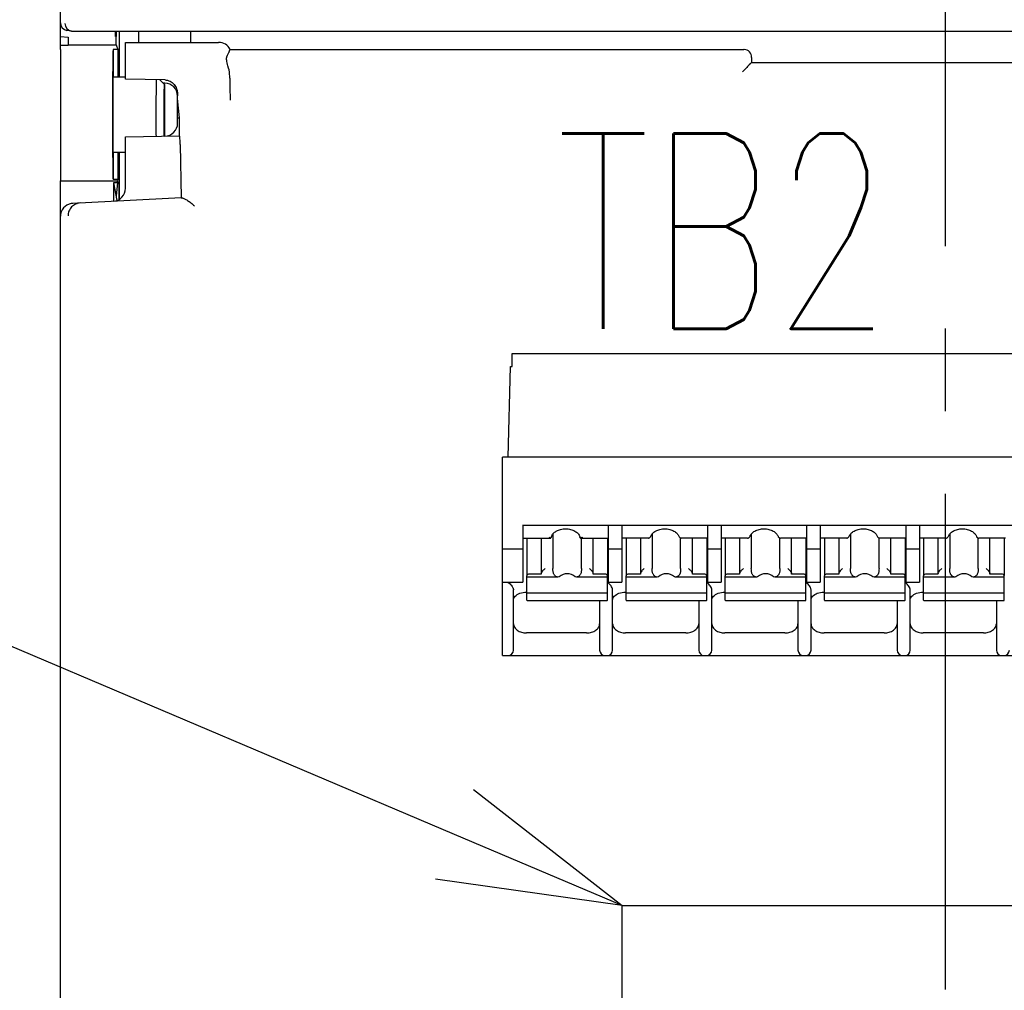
# Model space of a CAD drawing. Header units: millimetres. Extents: x 61 to 749, y -143 to 571.
# Tile 11 of 21: x 263 to 301, y 196 to 233. Entities that reach past the tile are written whole.
import ezdxf
from ezdxf import colors
from ezdxf.entities.mleader import LeaderData, LeaderLine
from ezdxf.math import Vec2, Vec3

# ---------------------------------------------------------------- set-up
doc = ezdxf.new("R2010")
doc.units = ezdxf.units.MM
doc.linetypes.add('CENTER2', pattern=[28.575, 19.05, -3.175, 3.175, -3.175])
doc.layers.get('0').update_dxf_attribs({"linetype": 'CONTINUOUS'})
for name, color, linetype in [('10', 3, 'CONTINUOUS'), ('11', 2, 'CONTINUOUS'), ('16', 7, 'CENTER2'), ('17', 6, 'CONTINUOUS'), ('19', 2, 'CONTINUOUS')]:
    doc.layers.add(name, color=color, linetype=linetype)
doc.styles.add('STANDARD1', font='romans.shx', dxfattribs={"width": 0.7, "bigfont": 'extfont.shx'})

# ---------------------------------------------------------------- blocks, each defined once
blk = doc.blocks.new('_OPEN30')
at = {"color": 0, "linetype": 'ByBlock'}
for p, q in [((-1, 0.2679), (0, 0)), ((0, 0), (-1, -0.2679)), ((0, 0), (-1, 0))]:
    blk.add_line(p, q, dxfattribs=at)

msp = doc.modelspace()

# ---------------------------------------------------------------- linework, layer by layer
at = {"layer": '10'}
for p, q in [((264.514, 232.372), (264.814, 232.346)), ((264.814, 232.346), (264.814, 232.045)), ((266.627, 232.375), (266.627, 232.572)), ((266.663, 232.572), (266.627, 232.375)), ((266.66, 232.375), (266.627, 232.375)), ((266.648, 232.488), (266.66, 232.375)), ((266.66, 232.056), (266.66, 232.375)), ((266.764, 232.572), (266.764, 230.822)), ((267.514, 232.572), (267.514, 232.148)), ((269.514, 232.572), (269.514, 232.148)), ((264.514, 232.045), (264.814, 232.045)), ((264.514, 231.872), (264.514, 226.828)), ((264.814, 232.056), (266.66, 232.056)), ((266.535, 231.872), (266.535, 230.822)), ((266.535, 231.872), (266.535, 231.872)), ((266.715, 231.872), (266.535, 231.872)), ((266.66, 232.056), (266.715, 231.872)), ((266.715, 231.872), (266.715, 230.822)), ((267.014, 230.732), (267.014, 232.148)), ((267.014, 232.148), (270.586, 232.148)), ((271.033, 231.872), (271.034, 231.872)), ((271.034, 231.872), (290.763, 231.872)), ((290.778, 231.872), (290.763, 231.872)), ((291.064, 231.572), (291.064, 231.372)), ((270.972, 231.161), (270.948, 231.246)), ((290.852, 231.161), (290.706, 231.014)), ((291.009, 231.318), (291.064, 231.372)), ((291.064, 231.372), (305.964, 231.372)), ((266.535, 230.822), (267.014, 230.822)), ((268.522, 230.704), (267.014, 230.732)), ((268.513, 230.522), (268.329, 230.707)), ((271.014, 230.773), (271.014, 230.847)), ((268.522, 230.581), (268.454, 230.582)), ((268.514, 230.522), (268.514, 228.544)), ((269.014, 229.044), (269.014, 230.09)), ((269.086, 229.252), (269.014, 229.994)), ((269.014, 229.252), (269.086, 229.252)), ((269.086, 228.554), (269.086, 229.252)), ((267.014, 228.517), (269.086, 228.554)), ((267.014, 226.542), (267.014, 228.517)), ((269.11, 228.226), (269.149, 226.179)), ((266.535, 227.922), (266.535, 226.872)), ((266.535, 227.922), (267.014, 227.922)), ((266.715, 227.922), (266.715, 226.872)), ((266.764, 227.922), (266.764, 226.109)), ((264.514, 157.172), (264.514, 226.828)), ((264.514, 226.828), (266.702, 226.828)), ((266.535, 226.872), (266.535, 226.872)), ((266.715, 226.872), (266.535, 226.872)), ((266.557, 226.75), (266.557, 226.044)), ((266.557, 226.75), (266.682, 226.072)), ((266.702, 226.75), (266.557, 226.75)), ((266.702, 226.75), (266.648, 226.256)), ((266.715, 226.872), (266.702, 226.828)), ((266.702, 226.75), (266.702, 226.828)), ((266.764, 226.772), (266.702, 226.772)), ((266.764, 226.109), (266.764, 226.772)), ((269.149, 226.179), (264.988, 225.961)), ((269.149, 226.179), (269.151, 226.178))]:
    msp.add_line(p, q, dxfattribs=at)
for centre, radius, start, end in [((270.587, 231.648), 0.5, 26.5752, 90.0029), ((290.764, 231.572), 0.3, 0.0045, 87.1931), ((268.502, 229.617), 1.087, 88.47, 88.9079), ((268.514, 230.081), 0.5, 1.0531, 89), ((268.514, 229.044), 0.5, 271, 0), ((266.514, 226.542), 0.5, 273, 0), ((265.015, 225.459), 0.503, 92.975, 99.7193)]:
    msp.add_arc(centre, radius, start, end, dxfattribs=at)
for centre, major_axis, ratio, start_param, end_param in [((266.535, 229.372), (0, 2.5), 0.008727, 0.017453, 3.124139), ((270.513, 230.815), (0.034, 0.796), 0.627571, -1.503524, -1.09492), ((266.535, 229.372), (0, 1.45), 0.008727, 0, 3.141593), ((269.086, 228.053), (0, 0.5), 0.052383, -1.219481, 0), ((269.649, 226.205), (0.5, 0.026), 0.056856, -3.087715, -2.734567), ((265.014, 225.462), (0.5, 0.026), 0.998626, 1.688401, 3.089305)]:
    msp.add_ellipse(centre, major_axis=major_axis, ratio=ratio, start_param=start_param, end_param=end_param, dxfattribs=at)
for points, knots in [([(271.033, 231.872), (271.031, 231.872), (271.028, 231.87), (271.022, 231.864), (271.014, 231.85), (271.003, 231.829), (270.99, 231.799), (270.974, 231.761), (270.956, 231.717), (270.934, 231.664), (270.918, 231.627), (270.909, 231.608)], [0, 0, 0, 0, 0.0136, 0.032519, 0.089182, 0.172595, 0.283306, 0.421437, 0.58697, 0.779834, 1, 1, 1, 1]), ([(270.948, 231.246), (270.938, 231.282), (270.919, 231.352), (270.9, 231.438), (270.893, 231.501), (270.893, 231.552), (270.9, 231.588), (270.909, 231.608)], [0, 0, 0, 0, 0.307942, 0.587307, 0.710779, 0.821029, 1, 1, 1, 1]), ([(291.001, 231.314), (290.999, 231.313), (290.996, 231.312), (290.988, 231.307), (290.977, 231.297), (290.962, 231.282), (290.945, 231.263), (290.925, 231.24), (290.894, 231.205), (290.87, 231.178), (290.852, 231.161)], [0, 0, 0, 0, 0.022011, 0.050372, 0.126459, 0.22712, 0.349742, 0.491336, 0.648854, 1, 1, 1, 1]), ([(291.009, 231.318), (291.009, 231.317), (291.006, 231.315), (291.003, 231.314), (291.001, 231.314)], [0, 0, 0, 0, 0.378721, 1, 1, 1, 1]), ([(268.197, 228.537), (268.195, 228.736), (268.193, 229.148), (268.194, 229.66), (268.196, 230.062), (268.198, 230.322), (268.201, 230.534), (268.204, 230.658), (268.206, 230.711)], [0, 0, 0, 0, 0.273819, 0.569327, 0.706895, 0.82838, 0.927731, 1, 1, 1, 1]), ([(271.014, 230.773), (271.014, 230.691), (271.015, 230.534), (271.021, 230.311), (271.029, 230.11), (271.035, 229.983), (271.039, 229.922)], [0, 0, 0, 0, 0.288688, 0.552677, 0.786633, 1, 1, 1, 1]), ([(268.5, 228.543), (268.498, 228.633), (268.496, 228.829), (268.494, 229.081), (268.493, 229.301), (268.494, 229.47), (268.494, 229.637), (268.495, 229.799), (268.496, 229.951), (268.498, 230.09), (268.5, 230.196), (268.501, 230.273), (268.502, 230.323), (268.504, 230.368), (268.505, 230.408), (268.506, 230.442), (268.508, 230.47), (268.509, 230.489), (268.51, 230.502), (268.511, 230.509), (268.511, 230.514), (268.512, 230.519), (268.513, 230.521), (268.513, 230.522), (268.514, 230.522)], [0, 0, 0, 0, 0.13617, 0.297057, 0.382422, 0.468585, 0.553651, 0.635749, 0.713073, 0.783922, 0.846739, 0.874696, 0.900143, 0.922939, 0.942959, 0.960094, 0.97425, 0.985352, 0.989739, 0.993343, 0.996161, 0.998194, 0.999451, 1, 1, 1, 1]), ([(268.531, 230.703), (268.564, 230.702), (268.63, 230.693), (268.724, 230.659), (268.809, 230.605), (268.881, 230.536), (268.938, 230.454), (268.979, 230.364), (269.005, 230.268), (269.011, 230.203), (269.012, 230.17)], [0, 0, 0, 0, 0.125483, 0.250906, 0.376262, 0.501529, 0.626685, 0.751775, 0.877032, 1, 1, 1, 1]), ([(269.012, 230.17), (269.012, 230.164), (269.013, 230.137), (269.014, 230.11), (269.014, 230.09)], [0, 0, 0, 0, 0.236273, 1, 1, 1, 1]), ([(269.191, 226.17), (269.198, 226.17), (269.211, 226.167), (269.241, 226.158), (269.284, 226.139), (269.338, 226.109), (269.398, 226.071), (269.461, 226.026), (269.55, 225.959), (269.615, 225.905), (269.659, 225.866)], [0, 0, 0, 0, 0.033586, 0.073038, 0.167823, 0.280401, 0.406934, 0.54434, 0.690214, 1, 1, 1, 1]), ([(265.279, 225.976), (265.217, 225.973), (265.122, 225.949), (265.013, 225.886), (264.941, 225.823), (264.883, 225.748), (264.839, 225.663), (264.812, 225.572), (264.806, 225.509), (264.806, 225.477)], [0, 0, 0, 0, 0.248999, 0.37412, 0.499275, 0.624454, 0.749644, 0.874828, 1, 1, 1, 1])]:
    msp.add_open_spline(points, degree=3, knots=knots, dxfattribs=at)
at = {"layer": '11'}
for p, q in [((264.514, 231.872), (264.514, 276.573)), ((264.937, 232.576), (264.765, 232.605)), ((264.986, 232.572), (332.042, 232.572))]:
    msp.add_line(p, q, dxfattribs=at)
for centre, radius, start, end in [((264.814, 232.901), 0.3, 180.0379, 260.5874), ((264.986, 232.872), 0.3, 179.9815, 260.5066), ((264.986, 232.873), 0.301, 260.5686, 270.0046)]:
    msp.add_arc(centre, radius, start, end, dxfattribs=at)
at = {"layer": '16'}
msp.add_line((298.514, 138.596), (298.514, 287.913), dxfattribs=at)
at = {"layer": '17'}
for p, q in [((281.869, 219.685), (281.869, 220.185)), ((281.869, 220.185), (305.144, 220.185)), ((281.71, 216.211), (281.796, 219.685)), ((281.796, 219.685), (281.869, 219.685)), ((281.494, 208.585), (281.494, 216.211)), ((305.144, 216.211), (281.494, 216.211)), ((282.265, 213.593), (304.615, 213.593)), ((282.269, 213.566), (282.269, 211.403)), ((285.569, 211.403), (285.569, 213.566)), ((286.079, 213.566), (286.079, 211.403)), ((289.379, 211.403), (289.379, 213.566)), ((289.889, 213.566), (289.889, 211.403)), ((293.189, 211.403), (293.189, 213.566)), ((293.699, 213.566), (293.699, 211.403)), ((296.999, 211.403), (296.999, 213.566)), ((297.509, 213.566), (297.509, 211.403)), ((282.269, 213.099), (283.344, 213.099)), ((282.429, 213.099), (282.429, 211.658)), ((282.979, 213.099), (282.979, 211.714)), ((283.35, 213.099), (283.345, 213.099)), ((283.431, 213.251), (283.431, 211.926)), ((284.493, 213.099), (284.487, 213.099)), ((284.493, 213.099), (285.569, 213.099)), ((284.526, 211.926), (284.526, 213.099)), ((284.979, 211.714), (284.979, 213.099)), ((285.529, 213.099), (285.529, 211.658)), ((287.096, 213.099), (286.079, 213.099)), ((286.239, 213.099), (286.239, 211.658)), ((286.789, 213.099), (286.789, 211.714)), ((287.096, 213.099), (287.115, 213.1)), ((287.115, 213.1), (287.138, 213.108)), ((287.138, 213.108), (287.152, 213.116)), ((287.152, 213.116), (287.169, 213.13)), ((287.152, 213.116), (287.152, 213.116)), ((287.169, 213.13), (287.185, 213.154)), ((287.185, 213.154), (287.191, 213.167)), ((287.191, 213.167), (287.191, 213.167)), ((287.241, 213.256), (287.241, 211.926)), ((288.266, 213.167), (288.266, 213.167)), ((288.299, 213.121), (288.306, 213.116)), ((288.328, 213.104), (288.349, 213.099)), ((288.336, 211.926), (288.336, 213.102)), ((288.342, 213.1), (288.361, 213.099)), ((288.349, 213.099), (288.361, 213.099)), ((289.379, 213.099), (288.361, 213.099)), ((288.789, 211.714), (288.789, 213.099)), ((289.339, 213.099), (289.339, 211.658)), ((290.906, 213.099), (289.889, 213.099)), ((290.049, 213.099), (290.049, 211.658)), ((290.599, 213.099), (290.599, 211.714)), ((290.906, 213.099), (290.925, 213.1)), ((290.925, 213.1), (290.948, 213.108)), ((290.948, 213.108), (290.962, 213.116)), ((290.962, 213.116), (290.979, 213.13)), ((290.962, 213.116), (290.962, 213.116)), ((290.979, 213.13), (290.995, 213.154)), ((290.995, 213.154), (291.001, 213.167)), ((291.001, 213.167), (291.001, 213.167)), ((291.051, 213.256), (291.051, 211.926)), ((292.076, 213.167), (292.076, 213.167)), ((292.109, 213.121), (292.116, 213.116)), ((292.138, 213.104), (292.159, 213.099)), ((292.146, 211.926), (292.146, 213.102)), ((292.152, 213.1), (292.171, 213.099)), ((292.159, 213.099), (292.171, 213.099)), ((293.189, 213.099), (292.171, 213.099)), ((292.599, 211.714), (292.599, 213.099)), ((293.149, 213.099), (293.149, 211.658)), ((294.716, 213.099), (293.699, 213.099)), ((293.859, 213.099), (293.859, 211.658)), ((294.409, 213.099), (294.409, 211.714)), ((294.716, 213.099), (294.735, 213.1)), ((294.735, 213.1), (294.758, 213.108)), ((294.758, 213.108), (294.772, 213.116)), ((294.772, 213.116), (294.789, 213.13)), ((294.772, 213.116), (294.772, 213.116)), ((294.789, 213.13), (294.805, 213.154)), ((294.805, 213.154), (294.811, 213.167)), ((294.811, 213.167), (294.811, 213.167)), ((294.861, 213.256), (294.861, 211.926)), ((295.886, 213.167), (295.886, 213.167)), ((295.919, 213.121), (295.926, 213.116)), ((295.948, 213.104), (295.969, 213.099)), ((295.956, 211.926), (295.956, 213.102)), ((295.962, 213.1), (295.981, 213.099)), ((295.969, 213.099), (295.981, 213.099)), ((296.999, 213.099), (295.981, 213.099)), ((296.409, 211.714), (296.409, 213.099)), ((296.959, 213.099), (296.959, 211.658)), ((298.526, 213.099), (297.509, 213.099)), ((297.669, 213.099), (297.669, 211.658)), ((298.219, 213.099), (298.219, 211.714)), ((298.615, 213.154), (298.621, 213.167)), ((298.621, 213.167), (298.621, 213.167)), ((298.671, 213.256), (298.671, 211.926)), ((299.696, 213.167), (299.696, 213.167)), ((299.729, 213.121), (299.736, 213.116)), ((299.758, 213.104), (299.779, 213.099)), ((299.766, 211.926), (299.766, 213.102)), ((299.772, 213.1), (299.791, 213.099)), ((299.779, 213.099), (299.791, 213.099)), ((300.809, 213.099), (299.791, 213.099)), ((300.219, 211.714), (300.219, 213.099)), ((300.769, 213.099), (300.769, 211.658)), ((282.269, 212.675), (281.494, 212.675)), ((286.079, 212.675), (285.569, 212.675)), ((289.889, 212.675), (289.379, 212.675)), ((293.699, 212.675), (293.189, 212.675)), ((297.509, 212.675), (296.999, 212.675)), ((282.429, 210.708), (282.429, 211.644)), ((283.624, 211.599), (282.429, 211.599)), ((282.979, 211.714), (282.529, 211.714)), ((283.67, 211.608), (283.624, 211.599)), ((284.334, 211.599), (284.287, 211.608)), ((285.529, 211.599), (284.334, 211.599)), ((285.429, 211.714), (284.979, 211.714)), ((285.529, 210.708), (285.529, 211.644)), ((286.239, 210.708), (286.239, 211.644)), ((287.434, 211.599), (286.239, 211.599)), ((286.789, 211.714), (286.339, 211.714)), ((287.48, 211.608), (287.434, 211.599)), ((288.144, 211.599), (288.097, 211.608)), ((289.339, 211.599), (288.144, 211.599)), ((289.239, 211.714), (288.789, 211.714)), ((289.339, 210.708), (289.339, 211.644)), ((290.049, 210.708), (290.049, 211.644)), ((291.244, 211.599), (290.049, 211.599)), ((290.599, 211.714), (290.149, 211.714)), ((291.29, 211.608), (291.244, 211.599)), ((291.954, 211.599), (291.907, 211.608)), ((293.149, 211.599), (291.954, 211.599)), ((293.049, 211.714), (292.599, 211.714)), ((293.149, 210.708), (293.149, 211.644)), ((293.859, 210.708), (293.859, 211.644)), ((295.054, 211.599), (293.859, 211.599)), ((294.409, 211.714), (293.959, 211.714)), ((295.1, 211.608), (295.054, 211.599)), ((295.764, 211.599), (295.717, 211.608)), ((296.959, 211.599), (295.764, 211.599)), ((296.859, 211.714), (296.409, 211.714)), ((296.959, 210.708), (296.959, 211.644)), ((297.669, 210.708), (297.669, 211.644)), ((298.864, 211.599), (297.669, 211.599)), ((298.219, 211.714), (297.769, 211.714)), ((298.91, 211.608), (298.864, 211.599)), ((299.574, 211.599), (299.527, 211.608)), ((300.769, 211.599), (299.574, 211.599)), ((300.669, 211.714), (300.219, 211.714)), ((300.769, 210.708), (300.769, 211.644)), ((281.494, 211.403), (282.269, 211.403)), ((281.914, 208.785), (281.914, 211.113)), ((285.569, 211.403), (286.079, 211.403)), ((285.724, 208.785), (285.724, 211.113)), ((289.379, 211.403), (289.889, 211.403)), ((289.534, 208.785), (289.534, 211.113)), ((293.189, 211.403), (293.699, 211.403)), ((293.344, 208.785), (293.344, 211.113)), ((296.999, 211.403), (297.509, 211.403)), ((297.154, 208.785), (297.154, 211.113)), ((282.414, 211.019), (282.429, 211.019)), ((285.529, 210.979), (282.429, 210.979)), ((282.429, 210.708), (282.438, 210.701)), ((282.438, 210.701), (285.519, 210.701)), ((285.224, 210.701), (285.224, 208.785)), ((285.52, 210.701), (285.529, 210.708)), ((286.224, 211.019), (286.239, 211.019)), ((289.339, 210.979), (286.239, 210.979)), ((286.239, 210.708), (286.248, 210.701)), ((286.248, 210.701), (289.329, 210.701)), ((289.034, 210.701), (289.034, 208.785)), ((289.33, 210.701), (289.339, 210.708)), ((290.034, 211.019), (290.049, 211.019)), ((293.149, 210.979), (290.049, 210.979)), ((290.049, 210.708), (290.058, 210.701)), ((290.058, 210.701), (293.139, 210.701)), ((292.844, 210.701), (292.844, 208.785)), ((293.14, 210.701), (293.149, 210.708)), ((293.844, 211.019), (293.859, 211.019)), ((296.959, 210.979), (293.859, 210.979)), ((293.859, 210.708), (293.868, 210.701)), ((293.868, 210.701), (296.949, 210.701)), ((296.654, 210.701), (296.654, 208.785)), ((296.95, 210.701), (296.959, 210.708)), ((297.654, 211.019), (297.669, 211.019)), ((300.769, 210.979), (297.669, 210.979)), ((297.669, 210.708), (297.678, 210.701)), ((297.678, 210.701), (300.759, 210.701)), ((300.464, 210.701), (300.464, 208.785)), ((300.76, 210.701), (300.769, 210.708)), ((284.724, 209.451), (282.414, 209.451)), ((288.534, 209.451), (286.224, 209.451)), ((292.344, 209.451), (290.034, 209.451)), ((296.154, 209.451), (293.844, 209.451)), ((299.964, 209.451), (297.654, 209.451)), ((281.494, 208.585), (305.144, 208.585)), ((281.494, 208.585), (305.144, 208.585)), ((286.093, 183.985), (286.093, 198.975)), ((286.093, 198.975), (301.843, 198.975))]:
    msp.add_line(p, q, dxfattribs=at)
for points in [[(288.266, 213.167), (288.267, 213.165), (288.275, 213.147), (288.286, 213.132), (288.299, 213.121)], [(288.306, 213.116), (288.308, 213.114), (288.328, 213.104)], [(292.076, 213.167), (292.077, 213.165), (292.085, 213.147), (292.096, 213.132), (292.109, 213.121)], [(292.116, 213.116), (292.118, 213.114), (292.138, 213.104)], [(295.886, 213.167), (295.887, 213.165), (295.895, 213.147), (295.906, 213.132), (295.919, 213.121)], [(295.926, 213.116), (295.928, 213.114), (295.948, 213.104)], [(298.55, 213.101), (298.554, 213.103), (298.563, 213.106)], [(298.563, 213.106), (298.571, 213.11), (298.58, 213.115), (298.582, 213.116)], [(298.582, 213.116), (298.599, 213.13), (298.615, 213.154)], [(299.696, 213.167), (299.697, 213.165), (299.705, 213.147), (299.716, 213.132), (299.729, 213.121)], [(299.736, 213.116), (299.738, 213.114), (299.758, 213.104)]]:
    msp.add_lwpolyline(points, dxfattribs=at)
for centre, radius, start, end in [((284.661, 213.215), 0.21, 196.0373, 197.4977), ((287.088, 213.21), 0.113, 292.3553, 301.5652), ((290.898, 213.21), 0.113, 292.3553, 301.5652), ((294.708, 213.21), 0.113, 292.3553, 301.5652), ((298.532, 213.172), 0.0733, 280.6299, 283.8654), ((298.518, 213.21), 0.113, 292.3553, 301.5652), ((285.204, 210.944), 0.553, 51.6712, 54.0521), ((289.014, 210.944), 0.553, 51.6712, 54.0521), ((292.824, 210.944), 0.553, 51.6712, 54.0521), ((296.634, 210.944), 0.553, 51.6712, 54.0521), ((281.714, 208.785), 0.2, 270, 0), ((285.424, 208.785), 0.2, 180, 270), ((285.524, 208.785), 0.2, 270, 0), ((289.234, 208.785), 0.2, 180, 270), ((289.334, 208.785), 0.2, 270, 0), ((293.044, 208.785), 0.2, 180, 270), ((293.144, 208.785), 0.2, 270, 0), ((296.854, 208.785), 0.2, 180, 270), ((296.954, 208.785), 0.2, 270, 0), ((300.664, 208.785), 0.2, 180, 270), ((300.764, 208.785), 0.2, 270, 0)]:
    msp.add_arc(centre, radius, start, end, dxfattribs=at)
for centre, start_param, end_param in [((283.979, 211.045), -0.595246, 0.595246), ((287.789, 211.045), -0.595246, 0.595246), ((291.599, 211.045), -0.595246, 0.595246), ((295.409, 211.045), 5.687939, 6.878432), ((299.219, 211.045), 5.687939, 6.878432)]:
    msp.add_ellipse(centre, major_axis=(0, 0.68), ratio=0.809289, start_param=start_param, end_param=end_param, dxfattribs=at)
for points, knots in [([(283.378, 213.157), (283.389, 213.197), (283.439, 213.281), (283.564, 213.375), (283.73, 213.438), (283.919, 213.46), (284.108, 213.438), (284.274, 213.375), (284.398, 213.281), (284.448, 213.197), (284.46, 213.157)], [0, 0, 0, 0, 0.096884, 0.215176, 0.352374, 0.499986, 0.647601, 0.784808, 0.903108, 1, 1, 1, 1]), ([(287.191, 213.167), (287.204, 213.207), (287.256, 213.287), (287.38, 213.378), (287.544, 213.439), (287.729, 213.46), (287.913, 213.439), (288.077, 213.378), (288.201, 213.287), (288.253, 213.207), (288.266, 213.167)], [0, 0, 0, 0, 0.097735, 0.216504, 0.353305, 0.499987, 0.646673, 0.783484, 0.902261, 1, 1, 1, 1]), ([(291.001, 213.167), (291.014, 213.207), (291.066, 213.287), (291.19, 213.378), (291.354, 213.439), (291.539, 213.46), (291.723, 213.439), (291.887, 213.378), (292.011, 213.287), (292.063, 213.207), (292.076, 213.167)], [0, 0, 0, 0, 0.097735, 0.216504, 0.353305, 0.499987, 0.646673, 0.783484, 0.902261, 1, 1, 1, 1]), ([(294.811, 213.167), (294.824, 213.207), (294.876, 213.287), (295, 213.378), (295.164, 213.439), (295.286, 213.452), (295.349, 213.452)], [0, 0, 0, 0, 0.195469, 0.433016, 0.706594, 1, 1, 1, 1]), ([(295.349, 213.452), (295.412, 213.452), (295.534, 213.439), (295.697, 213.378), (295.821, 213.287), (295.873, 213.207), (295.886, 213.167)], [0, 0, 0, 0, 0.293401, 0.56698, 0.804531, 1, 1, 1, 1]), ([(298.621, 213.167), (298.634, 213.207), (298.686, 213.287), (298.81, 213.378), (298.974, 213.439), (299.159, 213.46), (299.343, 213.439), (299.507, 213.378), (299.631, 213.287), (299.683, 213.207), (299.696, 213.167)], [0, 0, 0, 0, 0.097735, 0.216504, 0.353305, 0.499987, 0.646673, 0.783484, 0.902261, 1, 1, 1, 1]), ([(283.31, 213.11), (283.308, 213.111), (283.3, 213.117), (283.292, 213.123), (283.286, 213.128)], [0, 0, 0, 0, 0.236134, 1, 1, 1, 1]), ([(283.345, 213.099), (283.342, 213.099), (283.33, 213.1), (283.319, 213.105), (283.31, 213.11)], [0, 0, 0, 0, 0.221499, 1, 1, 1, 1]), ([(284.527, 213.11), (284.524, 213.108), (284.513, 213.103), (284.501, 213.099), (284.493, 213.099)], [0, 0, 0, 0, 0.280842, 1, 1, 1, 1]), ([(284.551, 213.128), (284.549, 213.126), (284.542, 213.12), (284.533, 213.114), (284.527, 213.11)], [0, 0, 0, 0, 0.263683, 1, 1, 1, 1]), ([(298.526, 213.099), (298.528, 213.099), (298.534, 213.099), (298.541, 213.1), (298.545, 213.1)], [0, 0, 0, 0, 0.285699, 1, 1, 1, 1]), ([(283.129, 211.926), (283.092, 211.9), (283.042, 211.852), (282.999, 211.785), (282.982, 211.744), (282.979, 211.723), (282.979, 211.714)], [0, 0, 0, 0, 0.505177, 0.770933, 0.894072, 1, 1, 1, 1]), ([(283.466, 211.714), (283.458, 211.729), (283.446, 211.763), (283.433, 211.834), (283.431, 211.89), (283.431, 211.926)], [0, 0, 0, 0, 0.232447, 0.501393, 1, 1, 1, 1]), ([(284.526, 211.926), (284.526, 211.89), (284.524, 211.834), (284.512, 211.763), (284.499, 211.729), (284.491, 211.714)], [0, 0, 0, 0, 0.498632, 0.767564, 1, 1, 1, 1]), ([(284.829, 211.926), (284.865, 211.9), (284.915, 211.852), (284.959, 211.785), (284.975, 211.744), (284.979, 211.723), (284.979, 211.714)], [0, 0, 0, 0, 0.505177, 0.770935, 0.894073, 1, 1, 1, 1]), ([(286.939, 211.926), (286.902, 211.9), (286.852, 211.852), (286.809, 211.785), (286.792, 211.744), (286.789, 211.723), (286.789, 211.714)], [0, 0, 0, 0, 0.505177, 0.770933, 0.894072, 1, 1, 1, 1]), ([(287.276, 211.714), (287.268, 211.729), (287.256, 211.763), (287.243, 211.834), (287.241, 211.89), (287.241, 211.926)], [0, 0, 0, 0, 0.232447, 0.501393, 1, 1, 1, 1]), ([(288.336, 211.926), (288.336, 211.89), (288.334, 211.834), (288.322, 211.763), (288.309, 211.729), (288.301, 211.714)], [0, 0, 0, 0, 0.498632, 0.767564, 1, 1, 1, 1]), ([(288.639, 211.926), (288.675, 211.9), (288.725, 211.852), (288.769, 211.785), (288.785, 211.744), (288.789, 211.723), (288.789, 211.714)], [0, 0, 0, 0, 0.505177, 0.770935, 0.894073, 1, 1, 1, 1]), ([(290.749, 211.926), (290.712, 211.9), (290.662, 211.852), (290.619, 211.785), (290.602, 211.744), (290.599, 211.723), (290.599, 211.714)], [0, 0, 0, 0, 0.505177, 0.770933, 0.894072, 1, 1, 1, 1]), ([(291.086, 211.714), (291.078, 211.729), (291.066, 211.763), (291.053, 211.834), (291.051, 211.89), (291.051, 211.926)], [0, 0, 0, 0, 0.232447, 0.501393, 1, 1, 1, 1]), ([(292.146, 211.926), (292.146, 211.89), (292.144, 211.834), (292.132, 211.763), (292.119, 211.729), (292.111, 211.714)], [0, 0, 0, 0, 0.498632, 0.767564, 1, 1, 1, 1]), ([(292.449, 211.926), (292.485, 211.9), (292.535, 211.852), (292.579, 211.785), (292.595, 211.744), (292.599, 211.723), (292.599, 211.714)], [0, 0, 0, 0, 0.505177, 0.770935, 0.894073, 1, 1, 1, 1]), ([(294.559, 211.926), (294.522, 211.9), (294.472, 211.852), (294.429, 211.785), (294.412, 211.744), (294.409, 211.723), (294.409, 211.714)], [0, 0, 0, 0, 0.505177, 0.770933, 0.894072, 1, 1, 1, 1]), ([(294.896, 211.714), (294.888, 211.729), (294.876, 211.763), (294.863, 211.834), (294.861, 211.89), (294.861, 211.926)], [0, 0, 0, 0, 0.232447, 0.501393, 1, 1, 1, 1]), ([(295.956, 211.926), (295.956, 211.89), (295.954, 211.834), (295.942, 211.763), (295.929, 211.729), (295.921, 211.714)], [0, 0, 0, 0, 0.498632, 0.767564, 1, 1, 1, 1]), ([(296.259, 211.926), (296.295, 211.9), (296.345, 211.852), (296.389, 211.785), (296.405, 211.744), (296.409, 211.723), (296.409, 211.714)], [0, 0, 0, 0, 0.505177, 0.770935, 0.894073, 1, 1, 1, 1]), ([(298.369, 211.926), (298.332, 211.9), (298.282, 211.852), (298.239, 211.785), (298.222, 211.744), (298.219, 211.723), (298.219, 211.714)], [0, 0, 0, 0, 0.505177, 0.770933, 0.894072, 1, 1, 1, 1]), ([(298.706, 211.714), (298.698, 211.729), (298.686, 211.763), (298.673, 211.834), (298.671, 211.89), (298.671, 211.926)], [0, 0, 0, 0, 0.232447, 0.501393, 1, 1, 1, 1]), ([(299.766, 211.926), (299.766, 211.89), (299.764, 211.834), (299.752, 211.763), (299.739, 211.729), (299.731, 211.714)], [0, 0, 0, 0, 0.498632, 0.767564, 1, 1, 1, 1]), ([(300.069, 211.926), (300.105, 211.9), (300.155, 211.852), (300.199, 211.785), (300.215, 211.744), (300.219, 211.723), (300.219, 211.714)], [0, 0, 0, 0, 0.505177, 0.770935, 0.894073, 1, 1, 1, 1]), ([(282.431, 211.658), (282.431, 211.657), (282.429, 211.652), (282.429, 211.647), (282.429, 211.644)], [0, 0, 0, 0, 0.263592, 1, 1, 1, 1]), ([(282.529, 211.714), (282.507, 211.714), (282.467, 211.706), (282.436, 211.675), (282.431, 211.658)], [0, 0, 0, 0, 0.548288, 1, 1, 1, 1]), ([(283.505, 211.658), (283.501, 211.662), (283.487, 211.68), (283.474, 211.699), (283.466, 211.714)], [0, 0, 0, 0, 0.255133, 1, 1, 1, 1]), ([(283.624, 211.599), (283.602, 211.6), (283.556, 211.61), (283.52, 211.64), (283.505, 211.658)], [0, 0, 0, 0, 0.474173, 1, 1, 1, 1]), ([(284.453, 211.658), (284.437, 211.64), (284.401, 211.61), (284.355, 211.6), (284.334, 211.599)], [0, 0, 0, 0, 0.525827, 1, 1, 1, 1]), ([(284.491, 211.714), (284.488, 211.709), (284.477, 211.69), (284.464, 211.671), (284.453, 211.658)], [0, 0, 0, 0, 0.245324, 1, 1, 1, 1]), ([(285.507, 211.687), (285.503, 211.691), (285.479, 211.708), (285.45, 211.714), (285.429, 211.714)], [0, 0, 0, 0, 0.231599, 1, 1, 1, 1]), ([(285.526, 211.658), (285.526, 211.661), (285.521, 211.672), (285.514, 211.681), (285.507, 211.687)], [0, 0, 0, 0, 0.2371, 1, 1, 1, 1]), ([(285.529, 211.644), (285.529, 211.647), (285.528, 211.652), (285.527, 211.657), (285.526, 211.658)], [0, 0, 0, 0, 0.736411, 1, 1, 1, 1]), ([(286.241, 211.658), (286.241, 211.657), (286.239, 211.652), (286.239, 211.647), (286.239, 211.644)], [0, 0, 0, 0, 0.263592, 1, 1, 1, 1]), ([(286.339, 211.714), (286.317, 211.714), (286.277, 211.706), (286.246, 211.675), (286.241, 211.658)], [0, 0, 0, 0, 0.548288, 1, 1, 1, 1]), ([(287.315, 211.658), (287.311, 211.662), (287.297, 211.68), (287.284, 211.699), (287.276, 211.714)], [0, 0, 0, 0, 0.255133, 1, 1, 1, 1]), ([(287.434, 211.599), (287.412, 211.6), (287.366, 211.61), (287.33, 211.64), (287.315, 211.658)], [0, 0, 0, 0, 0.474173, 1, 1, 1, 1]), ([(288.263, 211.658), (288.247, 211.64), (288.211, 211.61), (288.165, 211.6), (288.144, 211.599)], [0, 0, 0, 0, 0.525827, 1, 1, 1, 1]), ([(288.301, 211.714), (288.298, 211.709), (288.287, 211.69), (288.274, 211.671), (288.263, 211.658)], [0, 0, 0, 0, 0.245324, 1, 1, 1, 1]), ([(289.317, 211.687), (289.313, 211.691), (289.289, 211.708), (289.26, 211.714), (289.239, 211.714)], [0, 0, 0, 0, 0.231599, 1, 1, 1, 1]), ([(289.336, 211.658), (289.336, 211.661), (289.331, 211.672), (289.324, 211.681), (289.317, 211.687)], [0, 0, 0, 0, 0.2371, 1, 1, 1, 1]), ([(289.339, 211.644), (289.339, 211.647), (289.338, 211.652), (289.337, 211.657), (289.336, 211.658)], [0, 0, 0, 0, 0.736411, 1, 1, 1, 1]), ([(290.051, 211.658), (290.051, 211.657), (290.049, 211.652), (290.049, 211.647), (290.049, 211.644)], [0, 0, 0, 0, 0.263592, 1, 1, 1, 1]), ([(290.149, 211.714), (290.127, 211.714), (290.087, 211.706), (290.056, 211.675), (290.051, 211.658)], [0, 0, 0, 0, 0.548288, 1, 1, 1, 1]), ([(291.125, 211.658), (291.121, 211.662), (291.107, 211.68), (291.094, 211.699), (291.086, 211.714)], [0, 0, 0, 0, 0.255133, 1, 1, 1, 1]), ([(291.244, 211.599), (291.222, 211.6), (291.176, 211.61), (291.14, 211.64), (291.125, 211.658)], [0, 0, 0, 0, 0.474173, 1, 1, 1, 1]), ([(292.073, 211.658), (292.057, 211.64), (292.021, 211.61), (291.975, 211.6), (291.954, 211.599)], [0, 0, 0, 0, 0.525827, 1, 1, 1, 1]), ([(292.111, 211.714), (292.108, 211.709), (292.097, 211.69), (292.084, 211.671), (292.073, 211.658)], [0, 0, 0, 0, 0.245324, 1, 1, 1, 1]), ([(293.127, 211.687), (293.123, 211.691), (293.099, 211.708), (293.07, 211.714), (293.049, 211.714)], [0, 0, 0, 0, 0.231599, 1, 1, 1, 1]), ([(293.146, 211.658), (293.146, 211.661), (293.141, 211.672), (293.134, 211.681), (293.127, 211.687)], [0, 0, 0, 0, 0.2371, 1, 1, 1, 1]), ([(293.149, 211.644), (293.149, 211.647), (293.148, 211.652), (293.147, 211.657), (293.146, 211.658)], [0, 0, 0, 0, 0.736411, 1, 1, 1, 1]), ([(293.861, 211.658), (293.861, 211.657), (293.859, 211.652), (293.859, 211.647), (293.859, 211.644)], [0, 0, 0, 0, 0.263592, 1, 1, 1, 1]), ([(293.959, 211.714), (293.937, 211.714), (293.897, 211.706), (293.866, 211.675), (293.861, 211.658)], [0, 0, 0, 0, 0.548288, 1, 1, 1, 1]), ([(294.935, 211.658), (294.931, 211.662), (294.917, 211.68), (294.904, 211.699), (294.896, 211.714)], [0, 0, 0, 0, 0.255133, 1, 1, 1, 1]), ([(295.054, 211.599), (295.032, 211.6), (294.986, 211.61), (294.95, 211.64), (294.935, 211.658)], [0, 0, 0, 0, 0.474173, 1, 1, 1, 1]), ([(295.883, 211.658), (295.867, 211.64), (295.831, 211.61), (295.785, 211.6), (295.764, 211.599)], [0, 0, 0, 0, 0.525827, 1, 1, 1, 1]), ([(295.921, 211.714), (295.918, 211.709), (295.907, 211.69), (295.894, 211.671), (295.883, 211.658)], [0, 0, 0, 0, 0.245324, 1, 1, 1, 1]), ([(296.937, 211.687), (296.933, 211.691), (296.909, 211.708), (296.88, 211.714), (296.859, 211.714)], [0, 0, 0, 0, 0.231599, 1, 1, 1, 1]), ([(296.956, 211.658), (296.956, 211.661), (296.951, 211.672), (296.944, 211.681), (296.937, 211.687)], [0, 0, 0, 0, 0.2371, 1, 1, 1, 1]), ([(296.959, 211.644), (296.959, 211.647), (296.958, 211.652), (296.957, 211.657), (296.956, 211.658)], [0, 0, 0, 0, 0.736411, 1, 1, 1, 1]), ([(297.671, 211.658), (297.671, 211.657), (297.669, 211.652), (297.669, 211.647), (297.669, 211.644)], [0, 0, 0, 0, 0.263592, 1, 1, 1, 1]), ([(297.769, 211.714), (297.747, 211.714), (297.707, 211.706), (297.676, 211.675), (297.671, 211.658)], [0, 0, 0, 0, 0.548288, 1, 1, 1, 1]), ([(298.745, 211.658), (298.741, 211.662), (298.727, 211.68), (298.714, 211.699), (298.706, 211.714)], [0, 0, 0, 0, 0.255133, 1, 1, 1, 1]), ([(298.864, 211.599), (298.842, 211.6), (298.796, 211.61), (298.76, 211.64), (298.745, 211.658)], [0, 0, 0, 0, 0.474173, 1, 1, 1, 1]), ([(299.693, 211.658), (299.677, 211.64), (299.641, 211.61), (299.595, 211.6), (299.574, 211.599)], [0, 0, 0, 0, 0.525827, 1, 1, 1, 1]), ([(299.731, 211.714), (299.728, 211.709), (299.717, 211.69), (299.704, 211.671), (299.693, 211.658)], [0, 0, 0, 0, 0.245324, 1, 1, 1, 1]), ([(300.747, 211.687), (300.743, 211.691), (300.719, 211.708), (300.69, 211.714), (300.669, 211.714)], [0, 0, 0, 0, 0.231599, 1, 1, 1, 1]), ([(300.766, 211.658), (300.766, 211.661), (300.761, 211.672), (300.754, 211.681), (300.747, 211.687)], [0, 0, 0, 0, 0.2371, 1, 1, 1, 1]), ([(300.769, 211.644), (300.769, 211.647), (300.768, 211.652), (300.767, 211.657), (300.766, 211.658)], [0, 0, 0, 0, 0.736411, 1, 1, 1, 1]), ([(281.714, 211.396), (281.763, 211.361), (281.829, 211.296), (281.887, 211.207), (281.909, 211.152), (281.914, 211.125), (281.914, 211.113)], [0, 0, 0, 0, 0.505208, 0.770961, 0.894089, 1, 1, 1, 1]), ([(285.724, 211.113), (285.724, 211.124), (285.72, 211.149), (285.701, 211.199), (285.65, 211.282), (285.591, 211.344), (285.547, 211.378)], [0, 0, 0, 0, 0.104509, 0.225342, 0.488212, 1, 1, 1, 1]), ([(289.534, 211.113), (289.534, 211.124), (289.53, 211.149), (289.511, 211.199), (289.46, 211.282), (289.401, 211.344), (289.357, 211.378)], [0, 0, 0, 0, 0.104509, 0.225342, 0.488212, 1, 1, 1, 1]), ([(293.344, 211.113), (293.344, 211.124), (293.34, 211.149), (293.321, 211.199), (293.27, 211.282), (293.211, 211.344), (293.167, 211.378)], [0, 0, 0, 0, 0.104509, 0.225342, 0.488212, 1, 1, 1, 1]), ([(297.154, 211.113), (297.154, 211.124), (297.15, 211.149), (297.131, 211.199), (297.08, 211.282), (297.021, 211.344), (296.977, 211.378)], [0, 0, 0, 0, 0.104509, 0.225342, 0.488212, 1, 1, 1, 1]), ([(281.914, 210.724), (281.914, 210.746), (281.926, 210.798), (281.957, 210.84), (281.977, 210.861)], [0, 0, 0, 0, 0.429707, 1, 1, 1, 1]), ([(281.977, 210.861), (282.025, 210.913), (282.168, 210.994), (282.327, 211.019), (282.414, 211.019)], [0, 0, 0, 0, 0.447956, 1, 1, 1, 1]), ([(285.724, 210.724), (285.724, 210.746), (285.736, 210.798), (285.767, 210.84), (285.787, 210.861)], [0, 0, 0, 0, 0.429707, 1, 1, 1, 1]), ([(285.787, 210.861), (285.835, 210.913), (285.978, 210.994), (286.137, 211.019), (286.224, 211.019)], [0, 0, 0, 0, 0.447956, 1, 1, 1, 1]), ([(289.534, 210.724), (289.534, 210.746), (289.546, 210.798), (289.577, 210.84), (289.597, 210.861)], [0, 0, 0, 0, 0.429707, 1, 1, 1, 1]), ([(289.597, 210.861), (289.645, 210.913), (289.788, 210.994), (289.947, 211.019), (290.034, 211.019)], [0, 0, 0, 0, 0.447956, 1, 1, 1, 1]), ([(293.344, 210.724), (293.344, 210.746), (293.356, 210.798), (293.387, 210.84), (293.407, 210.861)], [0, 0, 0, 0, 0.429707, 1, 1, 1, 1]), ([(293.407, 210.861), (293.455, 210.913), (293.598, 210.994), (293.757, 211.019), (293.844, 211.019)], [0, 0, 0, 0, 0.447956, 1, 1, 1, 1]), ([(297.154, 210.724), (297.154, 210.746), (297.166, 210.798), (297.197, 210.84), (297.217, 210.861)], [0, 0, 0, 0, 0.429671, 1, 1, 1, 1]), ([(297.217, 210.861), (297.265, 210.913), (297.408, 210.994), (297.567, 211.019), (297.654, 211.019)], [0, 0, 0, 0, 0.447984, 1, 1, 1, 1]), ([(281.914, 209.805), (281.914, 209.782), (281.921, 209.734), (281.961, 209.642), (282.061, 209.542), (282.224, 209.468), (282.349, 209.451), (282.414, 209.451)], [0, 0, 0, 0, 0.103599, 0.210939, 0.44569, 0.712567, 1, 1, 1, 1]), ([(284.724, 209.451), (284.788, 209.451), (284.913, 209.468), (285.077, 209.542), (285.177, 209.642), (285.217, 209.734), (285.224, 209.782), (285.224, 209.805)], [0, 0, 0, 0, 0.287433, 0.55431, 0.789061, 0.896401, 1, 1, 1, 1]), ([(285.724, 209.805), (285.724, 209.782), (285.731, 209.734), (285.771, 209.642), (285.871, 209.542), (286.034, 209.468), (286.159, 209.451), (286.224, 209.451)], [0, 0, 0, 0, 0.103599, 0.210939, 0.44569, 0.712567, 1, 1, 1, 1]), ([(288.534, 209.451), (288.598, 209.451), (288.723, 209.468), (288.887, 209.542), (288.987, 209.642), (289.027, 209.734), (289.034, 209.782), (289.034, 209.805)], [0, 0, 0, 0, 0.287433, 0.55431, 0.789061, 0.896401, 1, 1, 1, 1]), ([(289.534, 209.805), (289.534, 209.782), (289.541, 209.734), (289.581, 209.642), (289.681, 209.542), (289.844, 209.468), (289.969, 209.451), (290.034, 209.451)], [0, 0, 0, 0, 0.103599, 0.210939, 0.44569, 0.712567, 1, 1, 1, 1]), ([(292.344, 209.451), (292.408, 209.451), (292.533, 209.468), (292.697, 209.542), (292.797, 209.642), (292.837, 209.734), (292.844, 209.782), (292.844, 209.805)], [0, 0, 0, 0, 0.287433, 0.55431, 0.789061, 0.896401, 1, 1, 1, 1]), ([(293.344, 209.805), (293.344, 209.782), (293.351, 209.734), (293.391, 209.642), (293.491, 209.542), (293.654, 209.468), (293.779, 209.451), (293.844, 209.451)], [0, 0, 0, 0, 0.103599, 0.210939, 0.44569, 0.712567, 1, 1, 1, 1]), ([(296.154, 209.451), (296.218, 209.451), (296.343, 209.468), (296.507, 209.542), (296.607, 209.642), (296.647, 209.734), (296.654, 209.782), (296.654, 209.805)], [0, 0, 0, 0, 0.287433, 0.55431, 0.789061, 0.896401, 1, 1, 1, 1]), ([(297.154, 209.805), (297.154, 209.782), (297.161, 209.734), (297.201, 209.642), (297.301, 209.542), (297.464, 209.468), (297.589, 209.451), (297.654, 209.451)], [0, 0, 0, 0, 0.103599, 0.210939, 0.44569, 0.712567, 1, 1, 1, 1]), ([(299.964, 209.451), (300.028, 209.451), (300.153, 209.468), (300.317, 209.542), (300.417, 209.642), (300.457, 209.734), (300.464, 209.782), (300.464, 209.805)], [0, 0, 0, 0, 0.287433, 0.55431, 0.789061, 0.896401, 1, 1, 1, 1])]:
    msp.add_open_spline(points, degree=3, knots=knots, dxfattribs=at)
for points in [[(283.378, 213.157), (283.372, 213.136), (283.363, 213.116), (283.35, 213.099)], [(284.472, 213.123), (284.468, 213.132), (284.464, 213.142), (284.461, 213.151)], [(284.487, 213.099), (284.482, 213.107), (284.477, 213.115), (284.472, 213.123)], [(287.115, 213.1), (287.12, 213.101), (287.126, 213.103), (287.131, 213.105)], [(290.925, 213.1), (290.93, 213.101), (290.936, 213.103), (290.941, 213.105)], [(294.735, 213.1), (294.74, 213.101), (294.746, 213.103), (294.751, 213.105)], [(298.549, 213.101), (298.554, 213.102), (298.558, 213.104), (298.561, 213.105)]]:
    msp.add_open_spline(points, degree=3, dxfattribs=at)

# ---------------------------------------------------------------- texts
at = {"layer": '19', "insert": (289.975, 224.89), "char_height": 7.5, "width": 1, "attachment_point": 5, "style": 'STANDARD1'}
msp.add_mtext('TB2', dxfattribs=at)

# ---------------------------------------------------------------- leaders
at = {"layer": '19'}
ml = msp.add_multileader_mtext('Standard', dxfattribs=at)
ml.set_content('\\A1;{\\Fromans,extfont|c128;\\W0.7;CON1}', color=256, style='STANDARD')
ml.set_leader_properties()
ml.set_arrow_properties(name='OPEN30')
ml.build(insert=Vec2(0, 0))
ml.multileader.update_dxf_attribs({"text_left_attachment_type": 6, "text_right_attachment_type": 6, "dogleg_length": 2.252, "arrow_head_size": 7})
ctx = ml.context
ctx.base_point, ctx.char_height, ctx.arrow_head_size, ctx.plane_origin = Vec3(223.109, 215.983), 7.5, 7, Vec3(315.093, 206.307)
ctx.left_attachment, ctx.right_attachment, ctx.text_align_type = 6, 6, 2
notes = []
notes.append((ctx, [(1, (1, 1, 0), (246.027, 215.983), (-1, 0), 0.668, [(0, [(286.093, 198.975)], 0, [])])]))
ctx.mtext.insert, ctx.mtext.alignment, ctx.mtext.flow_direction = Vec3(243.359, 224.983), 3, 5
for ctx, leaders in notes:
    for number, flags, end, landing, length, lines in leaders:
        leader = LeaderData()
        leader.index, (leader.has_last_leader_line, leader.has_dogleg_vector, leader.attachment_direction) = number, flags
        leader.last_leader_point, leader.dogleg_vector, leader.dogleg_length = Vec3(end), Vec3(landing), length
        for number, points, colour, breaks in lines:
            line = LeaderLine()
            line.index, line.vertices, line.color, line.breaks = number, Vec3.list(points), colors.encode_raw_color(colour), breaks
            leader.lines.append(line)
        ctx.leaders.append(leader)

doc.saveas('drawing.dxf')
